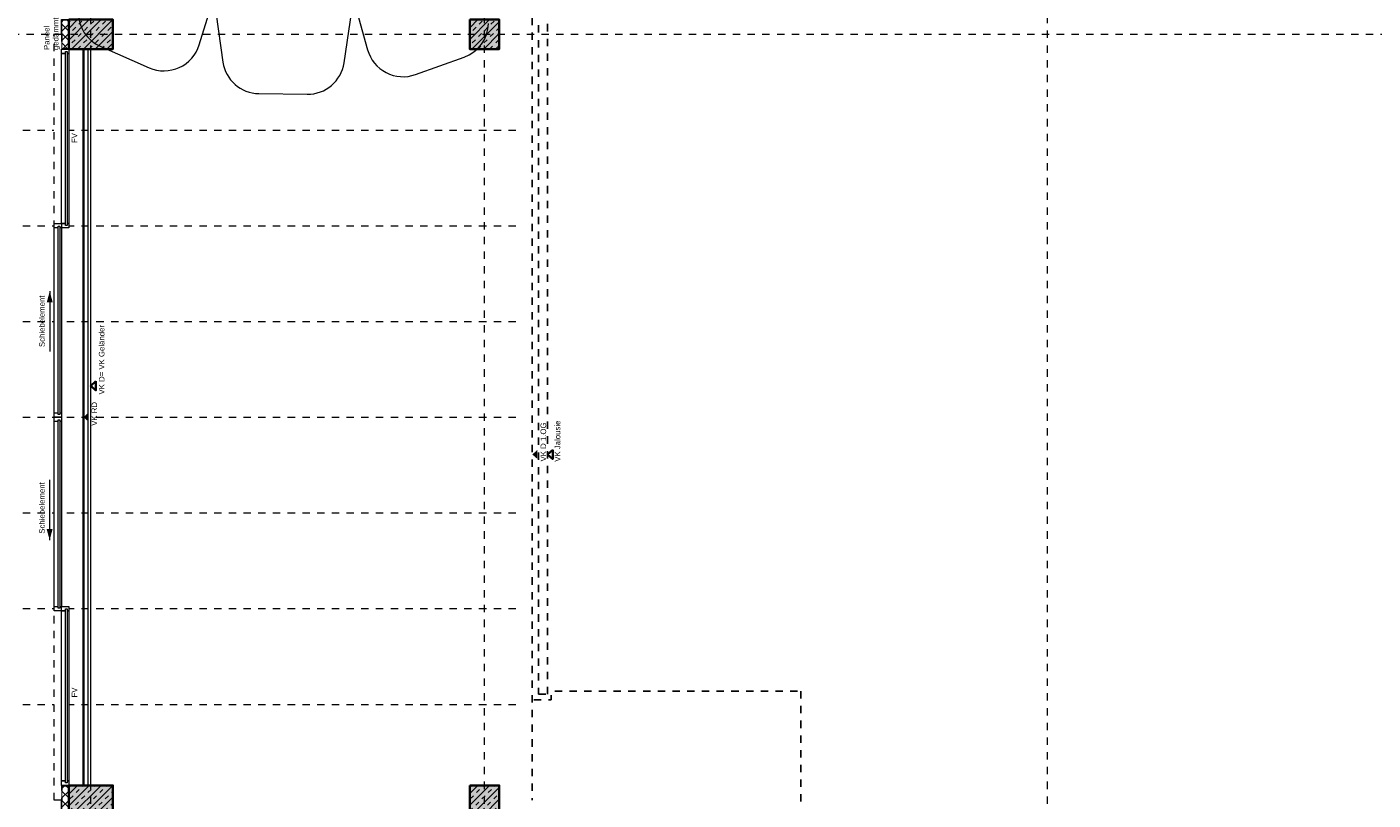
# Model space of a CAD drawing. Header units: metres. Extents: x -13 to 93, y -119 to 25.
# Tile 124 of 256: x 7 to 25, y -75 to -65. Entities that reach past the tile are written whole.
import ezdxf

# ---------------------------------------------------------------- set-up
doc = ezdxf.new("R2010")
doc.units = ezdxf.units.M
doc.header["$LTSCALE"] = 0.00508
for name, pattern in [('STYLE_05', [0.19684, 0.069505, -0.127335]), ('STYLE_06', [1.0537, 0.590515, -0.19684, 0.069505, -0.19684]), ('STYLE_11', [0.393677, 0.196838, -0.196838])]:
    doc.linetypes.add(name, pattern=pattern)
for name, color, linetype, lineweight in [('3-0-0 DämmgSchraff', 7, 'Continuous', 18), ('3-3-0 AW Fassade', 7, 'Continuous', 18), ('3-4-3-1 IStützenBeton', 7, 'Continuous', 35), ('3-5-1 Deckenk Beton', 7, 'Continuous', 35), ('3-5-9 DeckenSonstig VED', 7, 'STYLE_11', 25), ('Bemaßung-Höhenkoten', 7, 'Continuous', 18), ('Keine', 7, 'Continuous', 18), ('Plan-Achse', 1, 'STYLE_06', 18), ('Plan-Achsen-Fassade', 1, 'STYLE_06', 18), ('Plan-Text-Hinweis', 7, 'Continuous', 13)]:
    doc.layers.add(name, color=color, linetype=linetype, lineweight=lineweight)
doc.styles.add('Arial', font='ARIAL.TTF')
pattern_1 = [(45, (0, 0), (0.0635, -0.0635), []), (-45, (0, 0), (0.0635, 0.0635), [])]
pattern_2 = [(45, (0, 0), (0.16, 0), []), (45, (0.08, 0), (0.16, 0), [0.06, -0.06])]

# ---------------------------------------------------------------- blocks, each defined once
blk = doc.blocks.new('*U10')
at = {"layer": '3-3-0 AW Fassade', "linetype": 'Continuous', "lineweight": 0}
blk.add_hatch(color=7, dxfattribs=at).paths.add_polyline_path([(19.664, -68.319), (19.764, -68.319), (19.764, -68.719), (19.664, -68.719)])
at = {"layer": '3-3-0 AW Fassade', "lineweight": 18}
blk.add_lwpolyline([(19.664, -68.319), (19.764, -68.319), (19.764, -68.719), (19.664, -68.719)], close=True, dxfattribs=at)
at = {"lineweight": 18}
blk.add_wipeout([(19.669, -68.324), (19.759, -68.324), (19.759, -68.714), (19.669, -68.714)], dxfattribs=at).dxf.layer = '3-0-0 DämmgSchraff'
at = {"layer": '3-0-0 DämmgSchraff', "linetype": 'Continuous', "lineweight": 13}
h = blk.add_hatch(dxfattribs=at)
h.set_pattern_fill('D_MMUNG_2MM', style=0, pattern_type=2)
h.set_pattern_definition(pattern_1)
h.paths.add_polyline_path([(19.669, -68.324), (19.759, -68.324), (19.759, -68.714), (19.669, -68.714)])
at = {"layer": '3-0-0 DämmgSchraff', "lineweight": 18}
blk.add_lwpolyline([(19.669, -68.324), (19.759, -68.324), (19.759, -68.714), (19.669, -68.714)], close=True, dxfattribs=at)
blk = doc.blocks.new('*U11')
at = {"layer": '3-3-0 AW Fassade', "linetype": 'Continuous', "lineweight": 0}
blk.add_hatch(color=7, dxfattribs=at).paths.add_polyline_path([(19.664, -57.919), (19.764, -57.919), (19.764, -58.319), (19.664, -58.319)])
at = {"layer": '3-3-0 AW Fassade', "lineweight": 18}
blk.add_lwpolyline([(19.664, -57.919), (19.764, -57.919), (19.764, -58.319), (19.664, -58.319)], close=True, dxfattribs=at)
at = {"lineweight": 18}
blk.add_wipeout([(19.669, -57.924), (19.759, -57.924), (19.759, -58.314), (19.669, -58.314)], dxfattribs=at).dxf.layer = '3-0-0 DämmgSchraff'
at = {"layer": '3-0-0 DämmgSchraff', "linetype": 'Continuous', "lineweight": 13}
h = blk.add_hatch(dxfattribs=at)
h.set_pattern_fill('D_MMUNG_2MM', style=0, pattern_type=2)
h.set_pattern_definition(pattern_1)
h.paths.add_polyline_path([(19.669, -57.924), (19.759, -57.924), (19.759, -58.314), (19.669, -58.314)])
at = {"layer": '3-0-0 DämmgSchraff', "lineweight": 18}
blk.add_lwpolyline([(19.669, -57.924), (19.759, -57.924), (19.759, -58.314), (19.669, -58.314)], close=True, dxfattribs=at)
blk = doc.blocks.new('Stütze Fassade')
at = {"layer": '3-4-3-1 IStützenBeton', "linetype": 'Continuous', "lineweight": 0}
blk.add_hatch(color=255, dxfattribs=at).paths.add_polyline_path([(-0.2, 0.2), (0.2, 0.2), (0.2, -0.2), (-0.2, -0.2)])
at = {"layer": '3-4-3-1 IStützenBeton', "linetype": 'Continuous', "lineweight": 13}
h = blk.add_hatch(dxfattribs=at)
h.set_pattern_fill('STAHLBETON_1_50', style=0, pattern_type=2)
h.set_pattern_definition(pattern_2)
h.paths.add_polyline_path([(-0.2, 0.2), (0.2, 0.2), (0.2, -0.2), (-0.2, -0.2)])
at = {"layer": '3-4-3-1 IStützenBeton'}
blk.add_lwpolyline([(-0.2, 0.2), (0.2, 0.2), (0.2, -0.2), (-0.2, -0.2)], close=True, dxfattribs=at)
blk = doc.blocks.new('Stütze 40_60')
at = {"layer": '3-4-3-1 IStützenBeton', "linetype": 'Continuous', "lineweight": 0}
blk.add_hatch(color=255, dxfattribs=at).paths.add_polyline_path([(-0.3, 0.2), (0.3, 0.2), (0.3, -0.2), (-0.3, -0.2)])
at = {"layer": '3-4-3-1 IStützenBeton', "linetype": 'Continuous', "lineweight": 13}
h = blk.add_hatch(dxfattribs=at)
h.set_pattern_fill('STAHLBETON_1_50', style=0, pattern_type=2)
h.set_pattern_definition(pattern_2)
h.paths.add_polyline_path([(-0.3, 0.2), (0.3, 0.2), (0.3, -0.2), (-0.3, -0.2)])
at = {"layer": '3-4-3-1 IStützenBeton'}
blk.add_lwpolyline([(-0.3, 0.2), (0.3, 0.2), (0.3, -0.2), (-0.3, -0.2)], close=True, dxfattribs=at)
blk = doc.blocks.new('S_VK')
at = {"color": 7, "linetype": 'Continuous', "lineweight": 35}
blk.add_wipeout([(-0.063, 0.07), (0, 0), (0.062, 0.07)], dxfattribs=at).dxf.layer = 'Bemaßung-Höhenkoten'
at = {"layer": 'Bemaßung-Höhenkoten', "color": 7, "linetype": 'Continuous', "lineweight": 35}
blk.add_lwpolyline([(-0.063, 0.07), (0, 0), (0.062, 0.07)], close=True, dxfattribs=at)
blk = doc.blocks.new('S_VK Rohbau')
at = {"layer": 'Bemaßung-Höhenkoten', "color": 7, "linetype": 'Continuous', "lineweight": 35}
blk.add_solid([(-0.063, 0.07), (0, 0), (0.062, 0.07)], dxfattribs=at)

msp = doc.modelspace()

# ---------------------------------------------------------------- linework, layer by layer
at = {"layer": '3-5-9 DeckenSonstig VED'}
msp.add_line((13.65, -57.625), (13.65, -75.45), dxfattribs=at)
at = {"layer": '3-5-9 DeckenSonstig VED', "color": 7, "linetype": 'STYLE_11', "lineweight": 25}
msp.add_lwpolyline([(13.8575, -57.7275), (13.7325, -57.7275), (13.7325, -74.01), (13.8575, -74.01)], close=True, dxfattribs=at)
at = {"layer": '3-5-9 DeckenSonstig VED', "color": 7, "linetype": 'STYLE_11', "lineweight": 25, "flags": 128}
for points in [[(17.3, -73.9715), (17.3, -78.8785), (13.9075, -78.8785), (13.9075, -78.7625), (13.67, -78.7625)], [(13.67, -74.0875), (13.9075, -74.0875), (13.9075, -73.9715), (17.3, -73.9715)]]:
    msp.add_lwpolyline(points, dxfattribs=at)
at = {"layer": 'Keine', "color": 7, "lineweight": 18}
for p, q in [((7.09188365, -68.54), (7.09188365, -69.36)), ((7.09061269, -71.1), (7.09061269, -71.92))]:
    msp.add_line(p, q, dxfattribs=at)
for points in [[(7.09188365, -68.54), (7.13207358, -68.68999084), (7.05169372, -68.68999084)], [(7.09061269, -71.92), (7.05042276, -71.77000916), (7.13080261, -71.77000916)]]:
    msp.add_solid(points, dxfattribs=at)
at = {"layer": 'Plan-Achse'}
for p, q in [((13, -118.5), (13, 6.75)), ((20.65, -118.5), (20.65, 6.75))]:
    msp.add_line(p, q, dxfattribs=at)
at = {"layer": 'Plan-Achsen-Fassade', "color": 9}
for p, q in [((-0.475, -66.35), (13.475, -66.35)), ((-0.475, -67.65), (13.475, -67.65)), ((-0.475, -68.95), (13.475, -68.95)), ((-0.475, -70.25), (13.475, -70.25)), ((-0.475, -71.55), (13.475, -71.55)), ((-0.475, -72.85), (13.475, -72.85)), ((-0.475, -74.15), (13.475, -74.15))]:
    msp.add_line(p, q, dxfattribs=at)

# ---------------------------------------------------------------- block references
at = {"layer": '3-4-3-1 IStützenBeton', "color": 7}
for p in [(13, -65.05), (13, -75.45)]:
    msp.add_blockref('Stütze Fassade', p, dxfattribs=at)
at = {"layer": 'Keine', "color": 7}
for name in ['*U11', '*U10']:
    msp.add_blockref(name, (-12.41363701, -6.93135892), dxfattribs=at)
at = {"layer": 'Plan-Text-Hinweis', "color": 7, "rotation": -90}
msp.add_blockref('S_VK Rohbau', (13.65, -70.75639408), dxfattribs=at)

# ---------------------------------------------------------------- texts
at = {"layer": 'Plan-Text-Hinweis', "char_height": 0.0757622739, "attachment_point": 1, "rotation": 90, "line_spacing_factor": 0.967741, "style": 'Arial'}
for s, insert in [('{\\C7;\\lSchiebelement}', (6.94830539, -69.29758429)), ('{\\C7;\\lVK D 1.OG}', (13.76171501, -70.85117943)), ('{\\C7;\\lSchiebelement}', (6.94830539, -71.83312832))]:
    msp.add_mtext(s, dxfattribs=dict(at, insert=insert))

# ---------------------------------------------------------------- next in the draw order: block references
at = {"layer": 'Bemaßung-Höhenkoten', "color": 7, "rotation": -90}
msp.add_blockref('S_VK', (13.8575, -70.75639408), dxfattribs=at)

# ---------------------------------------------------------------- next in the draw order: wipeouts: each hides what was drawn before it
at = {"color": 7, "linetype": 'STYLE_05', "lineweight": 18}
for points in [[(7.15, -65.05), (7.25, -65.05), (7.25, -67.68), (7.15, -67.68)], [(7.15, -72.82), (7.25, -72.82), (7.25, -75.45), (7.15, -75.45)]]:
    msp.add_wipeout(points, dxfattribs=at).dxf.layer = 'Keine'
at = {"color": 7, "lineweight": 18}
msp.add_wipeout([(7.61, -65.25), (7.61, -75.25), (7.65, -75.25), (7.65, -65.25)], dxfattribs=at).dxf.layer = 'Keine'

# ---------------------------------------------------------------- next in the draw order: linework, layer by layer
at = {"layer": '3-5-1 Deckenk Beton'}
msp.add_line((7.55, -65.25), (7.55, -75.25), dxfattribs=at)
at = {"layer": 'Keine', "color": 7, "linetype": 'STYLE_05', "lineweight": 18}
for points in [[(7.15, -65.05), (7.25, -65.05), (7.25, -67.68), (7.15, -67.68)], [(7.15, -72.82), (7.25, -72.82), (7.25, -75.45), (7.15, -75.45)]]:
    msp.add_lwpolyline(points, close=True, dxfattribs=at)
at = {"layer": 'Keine', "color": 7, "lineweight": 18}
msp.add_lwpolyline([(7.61, -65.25), (7.61, -75.25), (7.65, -75.25), (7.65, -65.25)], close=True, dxfattribs=at)
at = {"layer": 'Plan-Achse'}
msp.add_line((-9.42493716, -65.05), (50.475, -65.05), dxfattribs=at)
at = {"layer": 'Plan-Text-Hinweis', "color": 6, "lineweight": 13, "flags": 128}
msp.add_lwpolyline([(7.48002493, -64.75757206, 0.2964235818), (7.77929641, -65.21300722), (8.44410345, -65.50440144, 0.4482306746), (9.12273511, -65.19343794), (9.32017826, -64.55143827), (9.44494936, -65.42662706, 0.3700052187), (9.9341206, -65.85602429), (10.59120178, -65.86367815, 0.374404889), (11.09145218, -65.43815861), (11.22163199, -64.57358695), (11.41119022, -65.25912741, 0.4361282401), (12.0617372, -65.59657865), (12.72434233, -65.35919972, 0.3085748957), (13.05549304, -64.90327706)], format="xyb", dxfattribs=at)

# ---------------------------------------------------------------- next in the draw order: block references
at = {"layer": 'Plan-Text-Hinweis', "color": 7, "rotation": -90}
msp.add_blockref('S_VK Rohbau', (7.55, -70.25), dxfattribs=at)

# ---------------------------------------------------------------- next in the draw order: texts
at = {"layer": 'Plan-Text-Hinweis', "insert": (7.65969189, -70.36690175), "char_height": 0.0757622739, "attachment_point": 1, "rotation": 90, "line_spacing_factor": 0.967741, "style": 'Arial'}
msp.add_mtext('{\\C7;\\lVK RD}', dxfattribs=at)
at = {"layer": 'Plan-Text-Hinweis', "color": 7, "insert": (13.95469189, -70.85510223), "char_height": 0.0757622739, "attachment_point": 1, "rotation": 90, "line_spacing_factor": 0.967741, "style": 'Arial'}
msp.add_mtext('VK Jalousie', dxfattribs=at)

# ---------------------------------------------------------------- next in the draw order: block references
at = {"layer": 'Bemaßung-Höhenkoten', "color": 7, "rotation": -90}
msp.add_blockref('S_VK', (7.65, -69.825), dxfattribs=at)

# ---------------------------------------------------------------- next in the draw order: wipeouts: each hides what was drawn before it
at = {"color": 7, "lineweight": 18}
msp.add_wipeout([(7.25, -65.31), (7.35, -65.31), (7.35, -67.62), (7.25, -67.62)], dxfattribs=at).dxf.layer = 'Keine'

# ---------------------------------------------------------------- next in the draw order: linework, layer by layer
at = {"layer": 'Keine', "color": 7, "lineweight": 18}
msp.add_lwpolyline([(7.25, -65.31), (7.35, -65.31), (7.35, -67.62), (7.25, -67.62)], close=True, dxfattribs=at)
at = {"layer": 'Plan-Achse'}
msp.add_line((7.65, -118.5), (7.65, 6.75), dxfattribs=at)

# ---------------------------------------------------------------- next in the draw order: texts
at = {"layer": 'Plan-Text-Hinweis', "insert": (7.75969189, -69.94190175), "char_height": 0.0757622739, "attachment_point": 1, "rotation": 90, "line_spacing_factor": 0.967741, "style": 'Arial'}
msp.add_mtext('{\\C7;\\lVK D= VK Geländer}', dxfattribs=at)

# ---------------------------------------------------------------- next in the draw order: wipeouts: each hides what was drawn before it
at = {"color": 7, "lineweight": 18}
for points in [[(7.25, -65.25), (7.35, -65.25), (7.35, -65.31), (7.25, -65.31)], [(7.25, -67.62), (7.35, -67.62), (7.35, -67.68), (7.25, -67.68)]]:
    msp.add_wipeout(points, dxfattribs=at).dxf.layer = 'Keine'

# ---------------------------------------------------------------- next in the draw order: linework, layer by layer
at = {"layer": 'Keine', "color": 7, "lineweight": 18}
for points in [[(7.25, -65.25), (7.35, -65.25), (7.35, -65.31), (7.25, -65.31)], [(7.25, -67.62), (7.35, -67.62), (7.35, -67.68), (7.25, -67.68)]]:
    msp.add_lwpolyline(points, close=True, dxfattribs=at)

# ---------------------------------------------------------------- next in the draw order: wipeouts: each hides what was drawn before it
at = {"color": 7, "lineweight": 18}
msp.add_wipeout([(7.15, -67.62), (7.25, -67.62), (7.25, -70.25), (7.15, -70.25)], dxfattribs=at).dxf.layer = 'Keine'

# ---------------------------------------------------------------- next in the draw order: linework, layer by layer
at = {"layer": 'Keine', "color": 7, "lineweight": 18}
msp.add_lwpolyline([(7.15, -67.62), (7.25, -67.62), (7.25, -70.25), (7.15, -70.25)], close=True, dxfattribs=at)

# ---------------------------------------------------------------- next in the draw order: wipeouts: each hides what was drawn before it
at = {"color": 7, "lineweight": 18}
for points in [[(7.15, -67.62), (7.25, -67.62), (7.25, -67.68), (7.15, -67.68)], [(7.15, -70.19), (7.25, -70.19), (7.25, -70.25), (7.15, -70.25)]]:
    msp.add_wipeout(points, dxfattribs=at).dxf.layer = 'Keine'

# ---------------------------------------------------------------- next in the draw order: linework, layer by layer
at = {"layer": 'Keine', "color": 7, "lineweight": 18}
for points in [[(7.15, -67.62), (7.25, -67.62), (7.25, -67.68), (7.15, -67.68)], [(7.15, -70.19), (7.25, -70.19), (7.25, -70.25), (7.15, -70.25)]]:
    msp.add_lwpolyline(points, close=True, dxfattribs=at)

# ---------------------------------------------------------------- next in the draw order: wipeouts: each hides what was drawn before it
at = {"color": 7, "lineweight": 18}
msp.add_wipeout([(7.15, -70.25), (7.25, -70.25), (7.25, -72.88), (7.15, -72.88)], dxfattribs=at).dxf.layer = 'Keine'

# ---------------------------------------------------------------- next in the draw order: linework, layer by layer
at = {"layer": 'Keine', "color": 7, "lineweight": 18}
msp.add_lwpolyline([(7.15, -70.25), (7.25, -70.25), (7.25, -72.88), (7.15, -72.88)], close=True, dxfattribs=at)

# ---------------------------------------------------------------- next in the draw order: wipeouts: each hides what was drawn before it
at = {"color": 7, "lineweight": 18}
for points in [[(7.15, -70.25), (7.25, -70.25), (7.25, -70.31), (7.15, -70.31)], [(7.15, -72.82), (7.25, -72.82), (7.25, -72.88), (7.15, -72.88)]]:
    msp.add_wipeout(points, dxfattribs=at).dxf.layer = 'Keine'

# ---------------------------------------------------------------- next in the draw order: linework, layer by layer
at = {"layer": 'Keine', "color": 7, "lineweight": 18}
for points in [[(7.15, -70.25), (7.25, -70.25), (7.25, -70.31), (7.15, -70.31)], [(7.15, -72.82), (7.25, -72.82), (7.25, -72.88), (7.15, -72.88)]]:
    msp.add_lwpolyline(points, close=True, dxfattribs=at)

# ---------------------------------------------------------------- next in the draw order: wipeouts: each hides what was drawn before it
at = {"color": 7, "lineweight": 18}
msp.add_wipeout([(7.25, -72.88), (7.35, -72.88), (7.35, -75.19), (7.25, -75.19)], dxfattribs=at).dxf.layer = 'Keine'

# ---------------------------------------------------------------- next in the draw order: linework, layer by layer
at = {"layer": 'Keine', "color": 7, "lineweight": 18}
msp.add_lwpolyline([(7.25, -72.88), (7.35, -72.88), (7.35, -75.19), (7.25, -75.19)], close=True, dxfattribs=at)

# ---------------------------------------------------------------- next in the draw order: wipeouts: each hides what was drawn before it
at = {"color": 7, "lineweight": 18}
for points in [[(7.25, -72.82), (7.35, -72.82), (7.35, -72.88), (7.25, -72.88)], [(7.25, -75.19), (7.35, -75.19), (7.35, -75.25), (7.25, -75.25)]]:
    msp.add_wipeout(points, dxfattribs=at).dxf.layer = 'Keine'

# ---------------------------------------------------------------- next in the draw order: linework, layer by layer
at = {"layer": 'Keine', "color": 7, "lineweight": 18}
for points in [[(7.25, -72.82), (7.35, -72.82), (7.35, -72.88), (7.25, -72.88)], [(7.25, -75.19), (7.35, -75.19), (7.35, -75.25), (7.25, -75.25)]]:
    msp.add_lwpolyline(points, close=True, dxfattribs=at)

# ---------------------------------------------------------------- next in the draw order: wipeouts: each hides what was drawn before it
at = {"color": 7, "lineweight": 18}
msp.add_wipeout([(7.305, -72.855), (7.33, -72.855), (7.33, -75.215), (7.305, -75.215)], dxfattribs=at).dxf.layer = 'Keine'

# ---------------------------------------------------------------- next in the draw order: linework, layer by layer
at = {"layer": 'Keine', "color": 7, "lineweight": 18}
msp.add_lwpolyline([(7.305, -72.855), (7.33, -72.855), (7.33, -75.215), (7.305, -75.215)], close=True, dxfattribs=at)

# ---------------------------------------------------------------- next in the draw order: block references
at = {"layer": '3-4-3-1 IStützenBeton', "color": 7}
msp.add_blockref('Stütze 40_60', (7.65, -75.45), dxfattribs=at)

# ---------------------------------------------------------------- next in the draw order: texts
at = {"layer": 'Plan-Text-Hinweis', "insert": (7.38969189, -74.05720417), "char_height": 0.075762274, "attachment_point": 1, "rotation": 90, "line_spacing_factor": 0.967741, "style": 'Arial'}
msp.add_mtext('{\\C7;\\lFV}', dxfattribs=at)

# ---------------------------------------------------------------- next in the draw order: wipeouts: each hides what was drawn before it
at = {"color": 7, "lineweight": 18}
msp.add_wipeout([(7.205, -70.285), (7.23, -70.285), (7.23, -72.845), (7.205, -72.845)], dxfattribs=at).dxf.layer = 'Keine'

# ---------------------------------------------------------------- next in the draw order: linework, layer by layer
at = {"layer": 'Keine', "color": 7, "lineweight": 18}
msp.add_lwpolyline([(7.205, -70.285), (7.23, -70.285), (7.23, -72.845), (7.205, -72.845)], close=True, dxfattribs=at)

# ---------------------------------------------------------------- next in the draw order: wipeouts: each hides what was drawn before it
at = {"color": 7, "lineweight": 18}
msp.add_wipeout([(7.205, -67.655), (7.23, -67.655), (7.23, -70.215), (7.205, -70.215)], dxfattribs=at).dxf.layer = 'Keine'

# ---------------------------------------------------------------- next in the draw order: linework, layer by layer
at = {"layer": 'Keine', "color": 7, "lineweight": 18}
msp.add_lwpolyline([(7.205, -67.655), (7.23, -67.655), (7.23, -70.215), (7.205, -70.215)], close=True, dxfattribs=at)

# ---------------------------------------------------------------- next in the draw order: wipeouts: each hides what was drawn before it
at = {"color": 7, "lineweight": 18}
msp.add_wipeout([(7.305, -65.285), (7.33, -65.285), (7.33, -67.645), (7.305, -67.645)], dxfattribs=at).dxf.layer = 'Keine'

# ---------------------------------------------------------------- next in the draw order: linework, layer by layer
at = {"layer": 'Keine', "color": 7, "lineweight": 18}
msp.add_lwpolyline([(7.305, -65.285), (7.33, -65.285), (7.33, -67.645), (7.305, -67.645)], close=True, dxfattribs=at)

# ---------------------------------------------------------------- next in the draw order: block references
at = {"layer": '3-4-3-1 IStützenBeton', "color": 7}
msp.add_blockref('Stütze 40_60', (7.65, -65.05), dxfattribs=at)

# ---------------------------------------------------------------- next in the draw order: texts
at = {"layer": 'Plan-Text-Hinweis', "attachment_point": 1, "rotation": 90, "line_spacing_factor": 0.967741, "style": 'Arial'}
for s, insert, char_height in [('{\\C7;\\lPaneel \\Pgedämmt}', (7.01253747, -65.26329354), 0.0757622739), ('{\\C7;\\lFV}', (7.38969189, -66.52720417), 0.075762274)]:
    msp.add_mtext(s, dxfattribs=dict(at, insert=insert, char_height=char_height))

doc.saveas('drawing.dxf')
